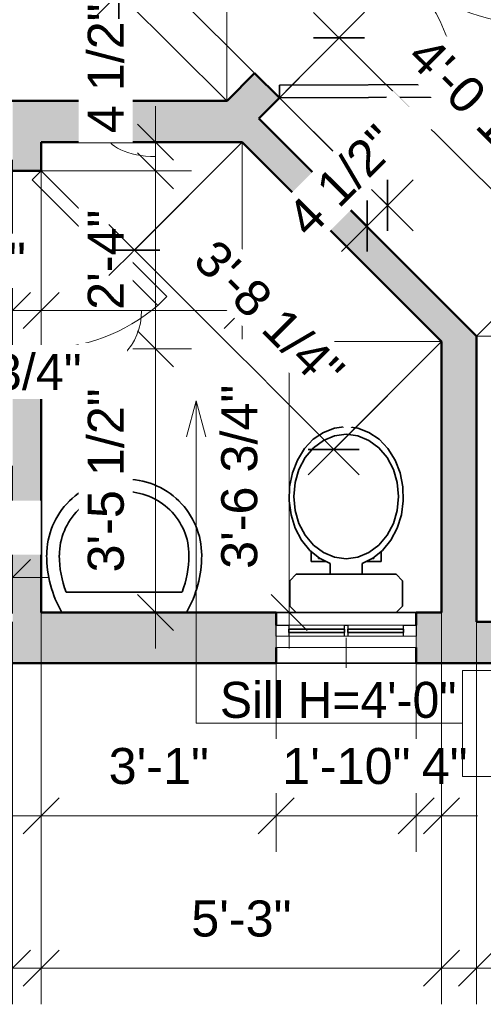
# Model space of a CAD drawing. Header units: inches. Extents: x -321 to 583, y -54 to 661.
# Tile 13 of 22: x 312 to 385, y -54 to 101. Entities that reach past the tile are written whole.
import ezdxf

# ---------------------------------------------------------------- set-up
doc = ezdxf.new("R2010")
doc.units = ezdxf.units.IN
doc.header["$MEASUREMENT"] = 0
for name, color, linetype, lineweight in [('A-ANNO-DIMS', 211, 'Continuous', 9), ('A-ANNO-DIMS-48', 211, 'Continuous', 9), ('A-DOOR', 31, 'Continuous', 18), ('A-GLAZ', 151, 'Continuous', 18), ('A-GLAZ-IDEN', 152, 'Continuous', 9), ('A-WALL', 113, 'Continuous', 18), ('A-WALL-PATT', 111, 'Continuous', 18), ('G-ANNO-TEXT', 231, 'Continuous', 9), ('P-SANR-FIXT', 6, 'Continuous', 18)]:
    doc.layers.add(name, color=color, linetype=linetype, lineweight=lineweight)
doc.styles.add('Arial_1', font='arial.ttf', dxfattribs={"height": 5.669291})
doc.styles.add('Lato', font='Lato-Regular.ttf', dxfattribs={"height": 5.669291})
doc.dimstyles.new('Linear_-_3mm_Arial', dxfattribs={"dimscale": 12, "dimtxt": 5.784148, "dimasz": 0.472441, "dimexe": 0.472441, "dimexo": 0, "dimgap": 0.275591, "dimtad": 1, "dimrnd": 0.25, "dimzin": 3, "dimdsep": 46, "dimlunit": 4, "dimtxsty": 'Arial_1', "dimblk1": 'OBLIQUE', "dimblk2": 'OBLIQUE', "dimsah": 1, "dimcen": 0.09, "dimdle": 0.472441, "dimazin": 2, "dimtfac": 1, "dimtdec": 4, "dimtix": 1, "dimtmove": 0, "dimatfit": 3, "dimfxl": 1, "dimtvp": 1, "dimtfill": 1, "dimfrac": 2, "dimtolj": 1, "dimtzin": 0, "dimarcsym": 2})
doc.dimstyles.new('Linear_-_3mm_Arial_1', dxfattribs={"dimscale": 12, "dimtxt": 5.784148, "dimasz": 0.472441, "dimexe": 0.472441, "dimexo": 0, "dimgap": 0.275591, "dimtad": 1, "dimrnd": 0.25, "dimzin": 3, "dimdsep": 46, "dimlunit": 4, "dimtxsty": 'Arial_1', "dimblk1": 'OBLIQUE', "dimblk2": 'OBLIQUE', "dimsah": 1, "dimcen": 0.09, "dimdle": 0.472441, "dimazin": 2, "dimtfac": 1, "dimtdec": 4, "dimtix": 1, "dimtmove": 2, "dimatfit": 3, "dimfxl": 1, "dimtvp": 1, "dimtfill": 1, "dimfrac": 2, "dimtolj": 1, "dimtzin": 0, "dimarcsym": 2})
doc.dimstyles.new('Linear_-_3mm_Arial_2', dxfattribs={"dimscale": 12, "dimtxt": 5.784148, "dimasz": 0.472441, "dimexe": 0.472441, "dimexo": 0, "dimgap": 0.275591, "dimtad": 1, "dimrnd": 0.25, "dimzin": 3, "dimdsep": 46, "dimlunit": 4, "dimtxsty": 'Arial_1', "dimblk1": 'OBLIQUE', "dimblk2": 'OBLIQUE', "dimsah": 1, "dimcen": 0.09, "dimdle": 0.472441, "dimazin": 2, "dimtfac": 1, "dimtdec": 4, "dimtix": 1, "dimtmove": 1, "dimatfit": 3, "dimfxl": 1, "dimtvp": 1, "dimtfill": 1, "dimfrac": 2, "dimtolj": 1, "dimtzin": 0, "dimarcsym": 2})

# ---------------------------------------------------------------- blocks, each defined once
blk = doc.blocks.new('Door_2 - 4_-8_ X 6_-8_-450710-2-2nd Floor Plan')
at = {"layer": 'A-DOOR', "lineweight": 35}
for p, q in [((-28, 2.75), (-8.2, 22.55)), ((-8.2, 22.55), (-6.79, 21.13)), ((8.2, 22.55), (6.79, 21.13)), ((28, 2.75), (8.2, 22.55)), ((-6.79, 21.13), (-26.59, 1.34)), ((6.79, 21.13), (26.59, 1.34)), ((-26.59, 1.34), (-28, 2.75)), ((26.59, 1.34), (28, 2.75))]:
    blk.add_line(p, q, dxfattribs=at)
at = {"layer": 'A-DOOR'}
for centre, start, end in [((-28, 2.75), 0, 45), ((28, 2.75), 135, 180)]:
    blk.add_arc(centre, 28, start, end, dxfattribs=at)
blk = doc.blocks.new('Door_1 - 2_-4_ X 6_-8_-437402-2-2nd Floor Plan')
at = {"layer": 'A-DOOR', "lineweight": 35}
for p, q in [((12.59, -0.84), (-7.21, -20.63)), ((14, -2.25), (12.59, -0.84)), ((14, -2.25), (-5.79, -22.04)), ((-5.79, -22.04), (-7.21, -20.63))]:
    blk.add_line(p, q, dxfattribs=at)
at = {"layer": 'A-DOOR'}
blk.add_arc((14.07, -2.25), 28.07, 180, 220.8158, dxfattribs=at)
blk = doc.blocks.new('Window_4 - 1_-10_ x 3_-0_-450561-2-2nd Floor Plan')
at = {"layer": 'A-GLAZ', "lineweight": 25}
for p, q in [((-11, 2), (-9.03, 2)), ((-11, 0.25), (-11, 2)), ((-9.03, 2), (-9.03, 0.25)), ((-0.25, 2), (0.25, 2)), ((-0.25, 0.25), (-0.25, 2)), ((0.25, 2), (0.25, 0.25)), ((9.03, 2), (11, 2)), ((9.03, 0.25), (9.03, 2)), ((11, 2), (11, 0.25))]:
    blk.add_line(p, q, dxfattribs=at)
at = {"layer": 'A-GLAZ'}
for p, q in [((-0.25, 2), (-9.03, 2)), ((9.03, 2), (0.25, 2)), ((-11, 0.25), (11, 0.25)), ((-11, 0.25), (-11, -1.5)), ((11, -1.5), (11, 0.25)), ((11, -1.5), (-11, -1.5))]:
    blk.add_line(p, q, dxfattribs=at)
at = {"layer": 'A-GLAZ', "lineweight": 35}
for p, q in [((-9.03, 1.38), (-0.25, 1.38)), ((-9.03, 0.87), (-9.03, 1.38)), ((-0.25, 0.87), (-9.03, 0.87)), ((-0.25, 1.38), (-0.25, 0.87)), ((0.25, 1.38), (9.03, 1.38)), ((0.25, 0.87), (0.25, 1.38)), ((9.03, 0.87), (0.25, 0.87)), ((9.03, 1.38), (9.03, 0.87))]:
    blk.add_line(p, q, dxfattribs=at)
blk = doc.blocks.new('Water Closet - 1 - Water Closet - 1-226926-2-2nd Floor Plan')
at = {"layer": 'P-SANR-FIXT', "lineweight": 35}
for p, q in [((1, 8.87), (0, 7.87)), ((5, 8.87), (1, 8.87)), ((6, 7.87), (5, 8.87)), ((6, -7.88), (6, 7.87)), ((9.58, 5.5), (8, 5.5)), ((8, 5.5), (8, 3.14)), ((8.5, 4.34), (8.5, 4.17)), ((8.62, 4.34), (8.5, 4.34)), ((8.64, 4.34), (8.62, 4.34)), ((6, 2.5), (7.68, 2.5)), ((7.68, -2.5), (6, -2.5)), ((8, -3.14), (8, -5.5)), ((8.5, -4.17), (8.5, -4.34)), ((8.5, -4.34), (8.62, -4.34)), ((8.62, -4.34), (8.64, -4.34)), ((8, -5.5), (9.58, -5.5)), ((0, -7.88), (1, -8.88)), ((1, -8.88), (5, -8.88)), ((5, -8.88), (6, -7.88))]:
    blk.add_line(p, q, dxfattribs=at)
at = {"layer": 'P-SANR-FIXT', "lineweight": 35, "flags": 128}
for points in [[(29.25, 0), (29.02, 1.83), (28.34, 3.58), (27.25, 5.18), (25.78, 6.56), (23.99, 7.68), (21.97, 8.47), (19.79, 8.91), (17.55, 8.98), (15.34, 8.68), (13.25, 8.02), (11.36, 7.02), (9.77, 5.73), (8.52, 4.2), (7.68, 2.5)], [(28.05, 0), (27.8, 1.84), (27.08, 3.58), (25.91, 5.14), (24.36, 6.45), (22.5, 7.43), (20.43, 8.04), (18.25, 8.25), (16.07, 8.04), (14, 7.43), (12.14, 6.45), (10.59, 5.14), (9.42, 3.58), (8.7, 1.84), (8.45, 0)], [(8.62, 4.34), (8.56, 4.26), (8.5, 4.17)], [(7.68, -2.5), (8.52, -4.2), (9.77, -5.73), (11.36, -7.02), (13.25, -8.02), (15.34, -8.68), (17.55, -8.98), (19.79, -8.91), (21.97, -8.47), (23.99, -7.68), (25.78, -6.56), (27.25, -5.18), (28.34, -3.58), (29.02, -1.83), (29.25, 0)], [(8.45, 0), (8.7, -1.84), (9.42, -3.58), (10.59, -5.14), (12.14, -6.45), (14, -7.43), (16.07, -8.04), (18.25, -8.25), (20.43, -8.04), (22.5, -7.43), (24.36, -6.45), (25.91, -5.14), (27.08, -3.58), (27.8, -1.84), (28.05, 0)], [(8.5, -4.17), (8.56, -4.26), (8.62, -4.34)]]:
    blk.add_lwpolyline(points, dxfattribs=at)
blk = doc.blocks.new('Plumbing Fixtures 1 - Plumbing Fixtures 1-450462-2-2nd Floor Plan')
at = {"layer": 'P-SANR-FIXT', "lineweight": 35}
blk.add_line((337.66, 11.18), (319.46, 11.18), dxfattribs=at)
for centre, radius, start, end in [((328.37, 16.99), 12, 89.065, 180), ((328.76, 16.99), 12, 360, 90.935), ((328.37, 16.99), 10, 88.8779, 180), ((328.76, 16.99), 10, 360, 91.1221), ((334.35, 16.99), 17.99, 180, 210), ((334.35, 16.99), 15.99, 180, 201.3237), ((322.77, 16.99), 15.99, 338.6763, 360), ((322.77, 16.99), 17.99, 330, 360)]:
    blk.add_arc(centre, radius, start, end, dxfattribs=at)
blk = doc.blocks.new('DIMBLOCK38-2-2nd Floor Plan')
at = {"layer": 'A-ANNO-DIMS-48'}
for p, q in [((251, 6.5), (251, -53.67)), ((251, -48), (251, 6.5)), ((311, 6.5), (311, -53.67)), ((311, -48), (311, 6.5)), ((245.33, -48), (316.67, -48))]:
    blk.add_line(p, q, dxfattribs=at)
at = {"layer": 'A-ANNO-DIMS-48', "lineweight": 35}
for p, q in [((251, -48), (253.83, -45.17)), ((311, -48), (313.83, -45.17)), ((251, -48), (248.17, -50.83)), ((311, -48), (308.17, -50.83))]:
    blk.add_line(p, q, dxfattribs=at)
at = {"layer": 'A-ANNO-DIMS-48', "color": 0, "insert": (273.12, -37.33), "char_height": 5.669, "width": 18.9008, "attachment_point": 1, "line_spacing_factor": 0.941778, "style": 'Arial_1', "bg_fill": 3, "box_fill_scale": 1.25, "bg_fill_color": 256, "bg_fill_true_color": 13158600, "bg_fill_transparency": 0}
blk.add_mtext('5\'-0"', dxfattribs=at)
blk = doc.blocks.new('_Oblique')
at = {"color": 0, "linetype": 'ByBlock', "lineweight": -2}
blk.add_line((-0.5, -0.5), (0.5, 0.5), dxfattribs=at)
blk = doc.blocks.new('DIMBLOCK39-2-2nd Floor Plan')
at = {"layer": 'A-ANNO-DIMS-48'}
for p, q in [((315.5, 8), (315.5, -29.67)), ((315.5, -24), (315.5, 8)), ((352.5, 0), (352.5, -29.67)), ((352.5, -24), (352.5, 0)), ((309.83, -24), (352.5, -24))]:
    blk.add_line(p, q, dxfattribs=at)
at = {"layer": 'A-ANNO-DIMS-48', "lineweight": 35}
for p, q in [((315.5, -24), (318.33, -21.17)), ((352.5, -24), (355.33, -21.17)), ((315.5, -24), (312.67, -26.83)), ((352.5, -24), (349.67, -26.83))]:
    blk.add_line(p, q, dxfattribs=at)
at = {"layer": 'A-ANNO-DIMS-48', "color": 0, "insert": (326.12, -13.33), "char_height": 5.669, "width": 18.9008, "attachment_point": 1, "line_spacing_factor": 0.941778, "style": 'Arial_1', "bg_fill": 3, "box_fill_scale": 1.25, "bg_fill_color": 256, "bg_fill_true_color": 13158600, "bg_fill_transparency": 0}
blk.add_mtext('3\'-1"', dxfattribs=at)
blk = doc.blocks.new('DIMBLOCK40-2-2nd Floor Plan')
at = {"layer": 'A-ANNO-DIMS-48'}
for p, q in [((352.5, 0), (352.5, -29.67)), ((352.5, -24), (352.5, 0)), ((374.5, 0), (374.5, -29.67)), ((374.5, -24), (374.5, 0)), ((352.5, -24), (374.5, -24))]:
    blk.add_line(p, q, dxfattribs=at)
at = {"layer": 'A-ANNO-DIMS-48', "lineweight": 35}
for p, q in [((352.5, -24), (355.33, -21.17)), ((374.5, -24), (377.33, -21.17)), ((352.5, -24), (349.67, -26.83)), ((374.5, -24), (371.67, -26.83))]:
    blk.add_line(p, q, dxfattribs=at)
at = {"layer": 'A-ANNO-DIMS-48', "color": 0, "insert": (353.44, -13.33), "char_height": 5.669, "width": 24.1332, "attachment_point": 1, "line_spacing_factor": 0.941778, "style": 'Arial_1', "bg_fill": 3, "box_fill_scale": 1.25, "bg_fill_color": 256, "bg_fill_true_color": 13158600, "bg_fill_transparency": 0}
blk.add_mtext('1\'-10"', dxfattribs=at)
blk = doc.blocks.new('DIMBLOCK41-2-2nd Floor Plan')
at = {"layer": 'A-ANNO-DIMS-48'}
for p, q in [((378.5, 8), (378.5, -29.67)), ((378.5, -24), (378.5, 8)), ((374.5, 0), (374.5, -29.67)), ((374.5, -24), (374.5, 0)), ((374.5, -24), (384.17, -24))]:
    blk.add_line(p, q, dxfattribs=at)
at = {"layer": 'A-ANNO-DIMS-48', "lineweight": 35}
for p, q in [((374.5, -24), (377.33, -21.17)), ((378.5, -24), (381.33, -21.17)), ((374.5, -24), (371.67, -26.83)), ((378.5, -24), (375.67, -26.83))]:
    blk.add_line(p, q, dxfattribs=at)
at = {"layer": 'A-ANNO-DIMS-48', "color": 0, "insert": (375.38, -13.33), "char_height": 5.669, "width": 8.6495, "attachment_point": 1, "line_spacing_factor": 0.941778, "style": 'Arial_1', "bg_fill": 3, "box_fill_scale": 1.25, "bg_fill_color": 256, "bg_fill_true_color": 13158600, "bg_fill_transparency": 0}
blk.add_mtext('4"', dxfattribs=at)
blk = doc.blocks.new('DIMBLOCK42-2-2nd Floor Plan')
at = {"layer": 'A-ANNO-DIMS-48'}
for p, q in [((315.5, 8), (315.5, -53.67)), ((315.5, -48), (315.5, 8)), ((378.5, 8), (378.5, -53.67)), ((378.5, -48), (378.5, 8)), ((309.83, -48), (384.17, -48))]:
    blk.add_line(p, q, dxfattribs=at)
at = {"layer": 'A-ANNO-DIMS-48', "lineweight": 35}
for p, q in [((315.5, -48), (318.33, -45.17)), ((378.5, -48), (381.33, -45.17)), ((315.5, -48), (312.67, -50.83)), ((378.5, -48), (375.67, -50.83))]:
    blk.add_line(p, q, dxfattribs=at)
at = {"layer": 'A-ANNO-DIMS-48', "color": 0, "insert": (339.12, -37.33), "char_height": 5.669, "width": 18.9008, "attachment_point": 1, "line_spacing_factor": 0.941778, "style": 'Arial_1', "bg_fill": 3, "box_fill_scale": 1.25, "bg_fill_color": 256, "bg_fill_true_color": 13158600, "bg_fill_transparency": 0}
blk.add_mtext('5\'-3"', dxfattribs=at)
blk = doc.blocks.new('DIMBLOCK43-2-2nd Floor Plan')
at = {"layer": 'A-ANNO-DIMS-48'}
for p, q in [((384, 6.5), (384, -53.67)), ((384, -48), (384, 6.5)), ((523, 6.5), (523, -53.67)), ((523, -48), (523, 6.5)), ((378.33, -48), (528.67, -48))]:
    blk.add_line(p, q, dxfattribs=at)
at = {"layer": 'A-ANNO-DIMS-48', "lineweight": 35}
for p, q in [((384, -48), (386.83, -45.17)), ((523, -48), (525.83, -45.17)), ((384, -48), (381.17, -50.83)), ((523, -48), (520.17, -50.83))]:
    blk.add_line(p, q, dxfattribs=at)
at = {"layer": 'A-ANNO-DIMS-48', "color": 0, "insert": (443.44, -37.33), "char_height": 5.669, "width": 24.1332, "attachment_point": 1, "line_spacing_factor": 0.941778, "style": 'Arial_1', "bg_fill": 3, "box_fill_scale": 1.25, "bg_fill_color": 256, "bg_fill_true_color": 13158600, "bg_fill_transparency": 0}
blk.add_mtext('11\'-7"', dxfattribs=at)
blk = doc.blocks.new('DIMBLOCK171-2-2nd Floor Plan')
at = {"layer": 'A-ANNO-DIMS-48'}
for p, q in [((295, 31.5), (295, 7.83)), ((295, 13.5), (295, 31.5)), ((311, 31.09), (311, 7.83)), ((311, 13.5), (311, 31.09)), ((295, 13.5), (316.67, 13.5))]:
    blk.add_line(p, q, dxfattribs=at)
at = {"layer": 'A-ANNO-DIMS-48', "lineweight": 35}
for p, q in [((295, 13.5), (297.83, 16.33)), ((311, 13.5), (313.83, 16.33)), ((295, 13.5), (292.17, 10.67)), ((311, 13.5), (308.17, 10.67))]:
    blk.add_line(p, q, dxfattribs=at)
at = {"layer": 'A-ANNO-DIMS-48', "color": 0, "insert": (295.12, 24.17), "char_height": 5.669, "width": 18.9008, "attachment_point": 1, "line_spacing_factor": 0.941778, "style": 'Arial_1', "bg_fill": 3, "box_fill_scale": 1.25, "bg_fill_color": 256, "bg_fill_true_color": 13158600, "bg_fill_transparency": 0}
blk.add_mtext('1\'-4"', dxfattribs=at)
blk = doc.blocks.new('DIMBLOCK172-2-2nd Floor Plan')
at = {"layer": 'A-ANNO-DIMS-48'}
for p, q in [((333.5, 87.67), (333.5, 77.5)), ((315.72, 82), (339.17, 82)), ((333.5, 82), (315.72, 82)), ((314.64, 77.5), (339.17, 77.5)), ((333.5, 77.5), (314.64, 77.5))]:
    blk.add_line(p, q, dxfattribs=at)
at = {"layer": 'A-ANNO-DIMS-48', "lineweight": 35}
for p, q in [((333.5, 82), (330.67, 84.83)), ((333.5, 82), (336.33, 79.17)), ((333.5, 77.5), (330.67, 80.33)), ((333.5, 77.5), (336.33, 74.67))]:
    blk.add_line(p, q, dxfattribs=at)
at = {"layer": 'A-ANNO-DIMS-48'}
blk.add_ellipse((333.5, 83.42), major_axis=(-7.76, 0), ratio=0.473704, start_param=0, end_param=1.570796, dxfattribs=at)
at = {"layer": 'A-ANNO-DIMS-48', "color": 0, "insert": (322.83, 83.42), "char_height": 5.669, "width": 24.4536, "attachment_point": 1, "rotation": 90, "line_spacing_factor": 0.941778, "style": 'Arial_1', "bg_fill": 3, "box_fill_scale": 1.25, "bg_fill_color": 256, "bg_fill_true_color": 13158600, "bg_fill_transparency": 0}
blk.add_mtext('4 1/2"', dxfattribs=at)
blk = doc.blocks.new('DIMBLOCK173-2-2nd Floor Plan')
at = {"layer": 'A-ANNO-DIMS-48', "lineweight": 35}
for p, q in [((333.5, 77.5), (330.67, 80.33)), ((333.5, 77.5), (336.33, 74.67)), ((333.5, 49.5), (330.67, 52.33)), ((333.5, 49.5), (336.33, 46.67))]:
    blk.add_line(p, q, dxfattribs=at)
at = {"layer": 'A-ANNO-DIMS-48'}
for p, q in [((314.64, 77.5), (339.17, 77.5)), ((333.5, 77.5), (314.64, 77.5)), ((333.5, 77.5), (333.5, 49.5)), ((314.64, 49.5), (339.17, 49.5)), ((333.5, 49.5), (314.64, 49.5))]:
    blk.add_line(p, q, dxfattribs=at)
at = {"layer": 'A-ANNO-DIMS-48', "color": 0, "insert": (322.83, 55.62), "char_height": 5.669, "width": 18.9008, "attachment_point": 1, "rotation": 90, "line_spacing_factor": 0.941778, "style": 'Arial_1', "bg_fill": 3, "box_fill_scale": 1.25, "bg_fill_color": 256, "bg_fill_true_color": 13158600, "bg_fill_transparency": 0}
blk.add_mtext('2\'-4"', dxfattribs=at)
blk = doc.blocks.new('DIMBLOCK174-2-2nd Floor Plan')
at = {"layer": 'A-ANNO-DIMS-48', "lineweight": 35}
for p, q in [((333.5, 49.5), (330.67, 52.33)), ((333.5, 49.5), (336.33, 46.67)), ((333.5, 8), (330.67, 10.83)), ((333.5, 8), (336.33, 5.17))]:
    blk.add_line(p, q, dxfattribs=at)
at = {"layer": 'A-ANNO-DIMS-48'}
for p, q in [((314.64, 49.5), (339.17, 49.5)), ((333.5, 49.5), (314.64, 49.5)), ((333.5, 49.5), (333.5, 2.33)), ((315.72, 8), (339.17, 8)), ((333.5, 8), (315.72, 8))]:
    blk.add_line(p, q, dxfattribs=at)
at = {"layer": 'A-ANNO-DIMS-48', "color": 0, "insert": (322.83, 14.29), "char_height": 5.669, "width": 34.7049, "attachment_point": 1, "rotation": 90, "line_spacing_factor": 0.941778, "style": 'Arial_1', "bg_fill": 3, "box_fill_scale": 1.25, "bg_fill_color": 256, "bg_fill_true_color": 13158600, "bg_fill_transparency": 0}
blk.add_mtext('3\'-5 1/2"', dxfattribs=at)
blk = doc.blocks.new('DIMBLOCK181-2-2nd Floor Plan')
at = {"layer": 'A-ANNO-DIMS-48'}
for p, q in [((308, 88.5), (308, 118.17)), ((344.74, 88.5), (344.74, 118.17)), ((308, 112.5), (350.41, 112.5)), ((308, 112.5), (308, 88.5)), ((344.74, 112.5), (344.74, 88.5))]:
    blk.add_line(p, q, dxfattribs=at)
at = {"layer": 'A-ANNO-DIMS-48', "lineweight": 35}
for p, q in [((308, 112.5), (310.83, 115.33)), ((344.74, 112.5), (347.58, 115.33)), ((308, 112.5), (305.17, 109.67)), ((344.74, 112.5), (341.91, 109.67))]:
    blk.add_line(p, q, dxfattribs=at)
at = {"layer": 'A-ANNO-DIMS-48', "color": 0, "insert": (311.91, 123.17), "char_height": 5.669, "width": 34.7049, "attachment_point": 1, "line_spacing_factor": 0.941778, "style": 'Arial_1', "bg_fill": 3, "box_fill_scale": 1.25, "bg_fill_color": 256, "bg_fill_true_color": 13158600, "bg_fill_transparency": 0}
blk.add_mtext('3\'-0 3/4"', dxfattribs=at)
blk = doc.blocks.new('DIMBLOCK182-2-2nd Floor Plan')
at = {"layer": 'A-ANNO-DIMS-48'}
for p, q in [((244.5, 87.26), (244.5, 142.17)), ((344.74, 88.5), (344.74, 142.17)), ((238.83, 136.5), (350.41, 136.5)), ((244.5, 136.5), (244.5, 87.26)), ((344.74, 136.5), (344.74, 88.5))]:
    blk.add_line(p, q, dxfattribs=at)
at = {"layer": 'A-ANNO-DIMS-48', "lineweight": 35}
for p, q in [((244.5, 136.5), (247.33, 139.33)), ((344.74, 136.5), (347.58, 139.33)), ((244.5, 136.5), (241.67, 133.67)), ((344.74, 136.5), (341.91, 133.67))]:
    blk.add_line(p, q, dxfattribs=at)
at = {"layer": 'A-ANNO-DIMS-48', "color": 0, "insert": (280.16, 147.17), "char_height": 5.669, "width": 34.7049, "attachment_point": 1, "line_spacing_factor": 0.941778, "style": 'Arial_1', "bg_fill": 3, "box_fill_scale": 1.25, "bg_fill_color": 256, "bg_fill_true_color": 13158600, "bg_fill_transparency": 0}
blk.add_mtext('8\'-4 1/4"', dxfattribs=at)
blk = doc.blocks.new('DIMBLOCK184-2-2nd Floor Plan')
at = {"layer": 'A-ANNO-DIMS-48'}
for p, q in [((308, 79.5), (308, 49.83)), ((308, 55.5), (308, 79.5)), ((311, 79.25), (311, 49.83)), ((311, 55.5), (311, 79.25)), ((302.33, 55.5), (316.67, 55.5))]:
    blk.add_line(p, q, dxfattribs=at)
at = {"layer": 'A-ANNO-DIMS-48', "lineweight": 35}
for p, q in [((308, 55.5), (310.83, 58.33)), ((311, 55.5), (313.83, 58.33)), ((308, 55.5), (305.17, 52.67)), ((311, 55.5), (308.17, 52.67))]:
    blk.add_line(p, q, dxfattribs=at)
at = {"layer": 'A-ANNO-DIMS-48', "color": 0, "insert": (305.9, 66.17), "char_height": 5.669, "width": 8.6495, "attachment_point": 1, "line_spacing_factor": 0.941778, "style": 'Arial_1', "bg_fill": 3, "box_fill_scale": 1.25, "bg_fill_color": 256, "bg_fill_true_color": 13158600, "bg_fill_transparency": 0}
blk.add_mtext('3"', dxfattribs=at)
blk = doc.blocks.new('DIMBLOCK186-2-2nd Floor Plan')
at = {"layer": 'A-ANNO-DIMS-48'}
for p, q in [((315.5, 81.25), (315.5, 49.83)), ((315.5, 55.5), (315.5, 81.25)), ((347.14, 82), (347.14, 49.83)), ((347.14, 55.5), (347.14, 82)), ((309.83, 55.5), (352.81, 55.5))]:
    blk.add_line(p, q, dxfattribs=at)
at = {"layer": 'A-ANNO-DIMS-48', "lineweight": 35}
for p, q in [((315.5, 55.5), (318.33, 58.33)), ((347.14, 55.5), (349.97, 58.33)), ((315.5, 55.5), (312.67, 52.67)), ((347.14, 55.5), (344.3, 52.67))]:
    blk.add_line(p, q, dxfattribs=at)
at = {"layer": 'A-ANNO-DIMS-48'}
blk.add_ellipse((321.82, 55.5), major_axis=(0, 9.73), ratio=0.975527, start_param=3.141593, end_param=4.712389, dxfattribs=at)
at = {"layer": 'A-ANNO-DIMS-48', "color": 0, "insert": (292.9, 48.68), "char_height": 5.669, "width": 34.7049, "attachment_point": 1, "line_spacing_factor": 0.941778, "style": 'Arial_1', "bg_fill": 3, "box_fill_scale": 1.25, "bg_fill_color": 256, "bg_fill_true_color": 13158600, "bg_fill_transparency": 0}
blk.add_mtext('2\'-7 3/4"', dxfattribs=at)
blk = doc.blocks.new('DIMBLOCK187-2-2nd Floor Plan')
at = {"layer": 'A-ANNO-DIMS-48'}
for p, q in [((354.5, 56.31), (354.5, 2.33)), ((378.5, 50.64), (348.83, 50.64)), ((354.5, 50.64), (378.5, 50.64)), ((378.25, 8), (348.83, 8)), ((354.5, 8), (378.25, 8))]:
    blk.add_line(p, q, dxfattribs=at)
at = {"layer": 'A-ANNO-DIMS-48', "lineweight": 35}
for p, q in [((354.5, 50.64), (351.67, 53.47)), ((354.5, 50.64), (357.33, 47.8)), ((354.5, 8), (351.67, 10.83)), ((354.5, 8), (357.33, 5.17))]:
    blk.add_line(p, q, dxfattribs=at)
at = {"layer": 'A-ANNO-DIMS-48', "color": 0, "insert": (343.83, 14.86), "char_height": 5.669, "width": 34.7049, "attachment_point": 1, "rotation": 90, "line_spacing_factor": 0.941778, "style": 'Arial_1', "bg_fill": 3, "box_fill_scale": 1.25, "bg_fill_color": 256, "bg_fill_true_color": 13158600, "bg_fill_transparency": 0}
blk.add_mtext('3\'-6 3/4"', dxfattribs=at)
blk = doc.blocks.new('DIMBLOCK188-2-2nd Floor Plan')
at = {"layer": 'A-ANNO-DIMS-48'}
for p, q in [((347.14, 82), (326.16, 61.02)), ((330.17, 65.03), (347.14, 82)), ((326.16, 69.04), (365.54, 29.66)), ((378.5, 50.64), (357.52, 29.66)), ((361.53, 33.67), (378.5, 50.64))]:
    blk.add_line(p, q, dxfattribs=at)
at = {"layer": 'A-ANNO-DIMS-48', "lineweight": 35}
for p, q in [((330.17, 65.03), (326.16, 65.03)), ((330.17, 65.03), (334.17, 65.03)), ((361.53, 33.67), (357.52, 33.67)), ((361.53, 33.67), (365.54, 33.67))]:
    blk.add_line(p, q, dxfattribs=at)
at = {"layer": 'A-ANNO-DIMS-48', "color": 0, "insert": (343.17, 67.12), "char_height": 5.669, "width": 34.7049, "attachment_point": 1, "rotation": 315, "line_spacing_factor": 0.941778, "style": 'Arial_1', "bg_fill": 3, "box_fill_scale": 1.25, "bg_fill_color": 256, "bg_fill_true_color": 13158600, "bg_fill_transparency": 0}
blk.add_mtext('3\'-8 1/4"', dxfattribs=at)
blk = doc.blocks.new('DIMBLOCK189-2-2nd Floor Plan')
at = {"layer": 'A-ANNO-DIMS-48'}
for p, q in [((408, 57.17), (408, 0.83)), ((384, 51.5), (413.67, 51.5)), ((408, 51.5), (384, 51.5)), ((384.47, 6.5), (413.67, 6.5)), ((408, 6.5), (384.47, 6.5))]:
    blk.add_line(p, q, dxfattribs=at)
at = {"layer": 'A-ANNO-DIMS-48', "lineweight": 35}
for p, q in [((408, 51.5), (405.17, 54.33)), ((408, 51.5), (410.83, 48.67)), ((408, 6.5), (405.17, 9.33)), ((408, 6.5), (410.83, 3.67))]:
    blk.add_line(p, q, dxfattribs=at)
at = {"layer": 'A-ANNO-DIMS-48', "color": 0, "insert": (397.33, 21.12), "char_height": 5.669, "width": 18.9008, "attachment_point": 1, "rotation": 90, "line_spacing_factor": 0.941778, "style": 'Arial_1', "bg_fill": 3, "box_fill_scale": 1.25, "bg_fill_color": 256, "bg_fill_true_color": 13158600, "bg_fill_transparency": 0}
blk.add_mtext('3\'-9"', dxfattribs=at)
blk = doc.blocks.new('DIMBLOCK190-2-2nd Floor Plan')
at = {"layer": 'A-ANNO-DIMS-48'}
for p, q in [((349.84, 85.82), (366.37, 102.45)), ((400.74, 60.29), (358.36, 102.43)), ((362.38, 98.43), (349.84, 85.82)), ((384, 51.5), (400.71, 68.31)), ((396.72, 64.29), (384, 51.5))]:
    blk.add_line(p, q, dxfattribs=at)
at = {"layer": 'A-ANNO-DIMS-48', "lineweight": 35}
for p, q in [((362.38, 98.43), (358.37, 98.42)), ((362.38, 98.43), (366.39, 98.45)), ((396.72, 64.29), (392.71, 64.28)), ((396.72, 64.29), (400.73, 64.3))]:
    blk.add_line(p, q, dxfattribs=at)
at = {"layer": 'A-ANNO-DIMS-48', "color": 0, "insert": (376.81, 99.12), "char_height": 5.669, "width": 34.7049, "attachment_point": 1, "rotation": 315.1639, "line_spacing_factor": 0.941778, "style": 'Arial_1', "bg_fill": 3, "box_fill_scale": 1.25, "bg_fill_color": 256, "bg_fill_true_color": 13158600, "bg_fill_transparency": 0}
blk.add_mtext('4\'-0 1/2"', dxfattribs=at)
blk = doc.blocks.new('DIMBLOCK192-2-2nd Floor Plan')
at = {"layer": 'A-ANNO-DIMS-48'}
for p, q in [((388.57, 132.58), (367.54, 153.5)), ((371.56, 149.5), (332.07, 109.79)), ((371.56, 149.5), (388.57, 132.58)), ((349.09, 92.87), (328.05, 113.79)), ((332.07, 109.79), (349.09, 92.87))]:
    blk.add_line(p, q, dxfattribs=at)
at = {"layer": 'A-ANNO-DIMS-48', "lineweight": 35}
for p, q in [((371.56, 149.5), (371.54, 153.51)), ((371.56, 149.5), (371.57, 145.5)), ((332.07, 109.79), (332.06, 113.8)), ((332.07, 109.79), (332.08, 105.78))]:
    blk.add_line(p, q, dxfattribs=at)
at = {"layer": 'A-ANNO-DIMS-48', "color": 0, "insert": (338.7, 131.59), "char_height": 5.669, "width": 18.9008, "attachment_point": 1, "rotation": 45.1639, "line_spacing_factor": 0.941778, "style": 'Arial_1', "bg_fill": 3, "box_fill_scale": 1.25, "bg_fill_color": 256, "bg_fill_true_color": 13158600, "bg_fill_transparency": 0}
blk.add_mtext('4\'-8"', dxfattribs=at)
blk = doc.blocks.new('DIMBLOCK193-2-2nd Floor Plan')
at = {"layer": 'A-ANNO-DIMS-48'}
for p, q in [((349.09, 92.87), (328.05, 113.79)), ((344.74, 88.5), (323.7, 109.42)), ((332.07, 109.79), (323.73, 101.4)), ((332.07, 109.79), (349.09, 92.87)), ((327.72, 105.42), (344.74, 88.5))]:
    blk.add_line(p, q, dxfattribs=at)
at = {"layer": 'A-ANNO-DIMS-48', "lineweight": 35}
for p, q in [((332.07, 109.79), (332.06, 113.8)), ((327.72, 105.42), (327.71, 109.43)), ((332.07, 109.79), (332.08, 105.78)), ((327.72, 105.42), (327.74, 101.41))]:
    blk.add_line(p, q, dxfattribs=at)
at = {"layer": 'A-ANNO-DIMS-48'}
blk.add_ellipse((333.98, 111.72), major_axis=(-5.98, 5.95), ratio=0.686952, start_param=1.570796, end_param=3.141593, dxfattribs=at)
at = {"layer": 'A-ANNO-DIMS-48', "color": 0, "insert": (337.9, 107.82), "char_height": 5.669, "width": 24.4536, "attachment_point": 1, "rotation": 45.1639, "line_spacing_factor": 0.941778, "style": 'Arial_1', "bg_fill": 3, "box_fill_scale": 1.25, "bg_fill_color": 256, "bg_fill_true_color": 13158600, "bg_fill_transparency": 0}
blk.add_mtext('6 1/4"', dxfattribs=at)
blk = doc.blocks.new('DIMBLOCK194-2-2nd Floor Plan')
at = {"layer": 'A-ANNO-DIMS-48'}
for p, q in [((353.03, 88.95), (374.03, 68.07)), ((370.01, 72.07), (353.03, 88.95)), ((349.76, 85.74), (370.8, 64.82)), ((366.78, 68.82), (349.76, 85.74)), ((374.01, 76.09), (362.78, 64.8))]:
    blk.add_line(p, q, dxfattribs=at)
at = {"layer": 'A-ANNO-DIMS-48', "lineweight": 35}
for p, q in [((370.01, 72.07), (370, 76.08)), ((366.78, 68.82), (366.77, 72.83)), ((370.01, 72.07), (370.02, 68.06)), ((366.78, 68.82), (366.79, 64.81))]:
    blk.add_line(p, q, dxfattribs=at)
at = {"layer": 'A-ANNO-DIMS-48', "color": 0, "insert": (353.64, 70.74), "char_height": 5.669, "width": 24.4536, "attachment_point": 1, "rotation": 45.1639, "line_spacing_factor": 0.941778, "style": 'Arial_1', "bg_fill": 3, "box_fill_scale": 1.25, "bg_fill_color": 256, "bg_fill_true_color": 13158600, "bg_fill_transparency": 0}
blk.add_mtext('4 1/2"', dxfattribs=at)

msp = doc.modelspace()

# ---------------------------------------------------------------- hatches: boundary and pattern name
at = {"layer": 'A-WALL-PATT'}
h = msp.add_hatch(color=256, dxfattribs=at)
h.paths.add_polyline_path([(347.136, 85.318), (348.659, 86.841), (349.758, 85.742), (352.99, 88.993), (349.09, 92.871), (344.744, 88.5), (347.136, 88.5)])
h.paths.add_polyline_path([(392.475, 128.704), (396, 132.25), (388.909, 132.25)])
h = msp.add_hatch(color=256, dxfattribs=at)
h.paths.add_polyline_path([(311, 6.5), (313.25, 6.5), (313.25, 8), (315.5, 8), (315.5, 49.5), (311, 49.5), (311, 8.878)])
h.paths.add_polyline_path([(315.5, 77.5), (315.5, 88.5), (311, 88.5), (311, 77.5)])
for points in [[(347.136, 82), (347.136, 88.5), (315.5, 88.5), (315.5, 82), (317.142, 82)], [(378.5, 50.636), (378.5, 57), (348.659, 86.841), (347.136, 85.318), (347.136, 82), (371.068, 58.068)], [(381.25, 6.5), (384, 6.5), (384, 51.5), (378.5, 57), (378.5, 8), (381.25, 8)], [(523, 0), (523, 6.5), (381.25, 6.5), (381.25, 0)]]:
    msp.add_hatch(color=256, dxfattribs=at).paths.add_polyline_path(points)
h = msp.add_hatch(color=256, dxfattribs=at)
h.paths.add_polyline_path([(381.25, 0), (381.25, 8), (374.5, 8), (374.5, 0), (379.404, 0)])
h.paths.add_polyline_path([(352.5, 0), (352.5, 8), (313.25, 8), (313.25, 0)])
h = msp.add_hatch(color=256, dxfattribs=at)
h.paths.add_polyline_path([(313.25, 0), (313.25, 6.5), (236, 6.5), (236, 0), (254.88, 0)])
h.paths.add_polyline_path([(170, 0), (170, 6.5), (0, 6.5), (0, 0), (130.357, 0)])

# ---------------------------------------------------------------- linework, layer by layer
at = {"layer": 'A-GLAZ-IDEN', "lineweight": 18}
msp.add_line((363.5, 4), (363.5, -0.715), dxfattribs=at)
at = {"layer": 'A-WALL', "lineweight": 50}
for p, q in [((349.09, 92.871), (344.744, 88.5)), ((352.99, 88.993), (349.09, 92.871)), ((344.744, 88.5), (308, 88.5)), ((349.758, 85.742), (352.99, 88.993)), ((384, 51.5), (349.758, 85.742)), ((315.5, 77.5), (315.5, 82)), ((315.5, 82), (347.136, 82)), ((347.136, 82), (378.5, 50.636)), ((311, 77.5), (315.5, 77.5)), ((384, 6.5), (384, 51.5)), ((378.5, 50.636), (378.5, 8)), ((315.5, 49.5), (311, 49.5)), ((315.5, 8), (315.5, 49.5)), ((352.5, 8), (315.5, 8)), ((352.5, 6), (352.5, 8)), ((378.5, 8), (374.5, 8)), ((374.5, 8), (374.5, 6)), ((523, 6.5), (384, 6.5)), ((352.5, 0), (352.5, 2.5)), ((374.5, 2.5), (374.5, 0)), ((236, 0), (352.5, 0)), ((374.5, 0), (529.5, 0))]:
    msp.add_line(p, q, dxfattribs=at)
at = {"layer": 'A-WALL', "lineweight": 35}
for p, q in [((352.5, 8), (374.5, 8)), ((374.5, 0), (352.5, 0))]:
    msp.add_line(p, q, dxfattribs=at)

# ---------------------------------------------------------------- block references
at = {"layer": 'A-DOOR', "lineweight": 35}
for name, p, rotation in [('Door_2 - 4_-8_ X 6_-8_-450710-2-2nd Floor Plan', (370.782, 110.788), 225.1638813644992), ('Door_1 - 2_-4_ X 6_-8_-437402-2-2nd Floor Plan', (313.25, 63.5), 89.99999999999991)]:
    msp.add_blockref(name, p, dxfattribs=dict(at, rotation=rotation))
at = {"layer": 'A-GLAZ', "lineweight": 35}
msp.add_blockref('Window_4 - 1_-10_ x 3_-0_-450561-2-2nd Floor Plan', (363.5, 4), dxfattribs=at)
at = {"layer": 'P-SANR-FIXT', "lineweight": 35, "rotation": 90.0000000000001}
msp.add_blockref('Water Closet - 1 - Water Closet - 1-226926-2-2nd Floor Plan', (363.5, 8), dxfattribs=at)
at = {"layer": 'P-SANR-FIXT', "lineweight": 35}
msp.add_blockref('Plumbing Fixtures 1 - Plumbing Fixtures 1-450462-2-2nd Floor Plan', (0, 0), dxfattribs=at)

# ---------------------------------------------------------------- texts
at = {"layer": 'A-GLAZ-IDEN', "insert": (343.629, -2.921), "char_height": 5.66929, "width": 48.0255, "attachment_point": 1, "style": 'Lato'}
msp.add_mtext('Sill H=4\'-0"', dxfattribs=at)

# ---------------------------------------------------------------- next in the draw order: dimensions: what is measured, and where the dimension line sits
at = {"layer": 'A-ANNO-DIMS'}
dim = msp.add_linear_dim(base=(333.5, 77.5), p1=(315.717, 82), p2=(314.643, 77.5), angle=90, dimstyle='Linear_-_3mm_Arial_2', override={"dimpost": '<>', "dimfxl": 4.626449}, dxfattribs=at)
dim.commit()
dim.dimension.update_dxf_attribs({"geometry": 'DIMBLOCK172-2-2nd Floor Plan', "text_midpoint": (326.612, 95.651), "dimtype": 160, "text_rotation": 90})
dim = msp.add_linear_dim(base=(311, -48), p1=(251, 6.5), p2=(311, 6.5), dimstyle='Linear_-_3mm_Arial', override={"dimpost": '<>', "dimfxl": 60}, dxfattribs=at)
dim.commit()
dim.dimension.update_dxf_attribs({"geometry": 'DIMBLOCK38-2-2nd Floor Plan', "text_midpoint": (281, -41.798)})

# ---------------------------------------------------------------- next in the draw order: dimensions: what is measured, and where the dimension line sits
for base, p1, p2, override, picture, middle in [((344.744, 112.5), (308, 88.5), (344.744, 88.5), {"dimpost": '<>', "dimfxl": 36.743538}, 'DIMBLOCK181-2-2nd Floor Plan', (326.372, 118.74)), ((352.5, -24), (315.5, 8), (352.5, 0), {"dimpost": '<>', "dimfxl": 37.854986}, 'DIMBLOCK39-2-2nd Floor Plan', (334, -17.796))]:
    dim = msp.add_linear_dim(base=base, p1=p1, p2=p2, dimstyle='Linear_-_3mm_Arial', override=override, dxfattribs=at)
    dim.commit()
    dim.dimension.update_dxf_attribs({"geometry": picture, "text_midpoint": middle})
dim = msp.add_linear_dim(base=(333.5, 49.5), p1=(314.643, 77.5), p2=(314.643, 49.5), angle=90, dimstyle='Linear_-_3mm_Arial', override={"dimpost": '<>', "dimfxl": 28}, dxfattribs=at)
dim.commit()
dim.dimension.update_dxf_attribs({"geometry": 'DIMBLOCK173-2-2nd Floor Plan', "text_midpoint": (327.347, 63.5)})

# ---------------------------------------------------------------- next in the draw order: dimensions: what is measured, and where the dimension line sits
for base, p1, p2, override, picture, middle in [((344.744, 136.5), (244.5, 87.259), (344.744, 88.5), {"dimpost": '<>', "dimfxl": 100.251222}, 'DIMBLOCK182-2-2nd Floor Plan', (294.622, 142.738)), ((374.5, -24), (352.5, 0), (374.5, 0), {"dimpost": '<>', "dimfxl": 22}, 'DIMBLOCK40-2-2nd Floor Plan', (363.5, -17.798))]:
    dim = msp.add_linear_dim(base=base, p1=p1, p2=p2, dimstyle='Linear_-_3mm_Arial', override=override, dxfattribs=at)
    dim.commit()
    dim.dimension.update_dxf_attribs({"geometry": picture, "text_midpoint": middle})

# ---------------------------------------------------------------- next in the draw order: dimensions: what is measured, and where the dimension line sits
dim = msp.add_linear_dim(base=(378.5, -24), p1=(374.5, 0), p2=(378.5, 8), dimstyle='Linear_-_3mm_Arial_1', override={"dimpost": '<>', "dimfxl": 8.944272}, dxfattribs=at)
dim.commit()
dim.dimension.update_dxf_attribs({"geometry": 'DIMBLOCK41-2-2nd Floor Plan', "text_midpoint": (379.701, -17.112), "dimtype": 160})

# ---------------------------------------------------------------- next in the draw order: dimensions: what is measured, and where the dimension line sits
dim = msp.add_linear_dim(base=(378.5, -48), p1=(315.5, 8), p2=(378.5, 8), dimstyle='Linear_-_3mm_Arial', override={"dimpost": '<>', "dimfxl": 63}, dxfattribs=at)
dim.commit()
dim.dimension.update_dxf_attribs({"geometry": 'DIMBLOCK42-2-2nd Floor Plan', "text_midpoint": (347, -41.796)})

# ---------------------------------------------------------------- next in the draw order: dimensions: what is measured, and where the dimension line sits
for base, p1, p2, override, picture, middle in [((311, 13.5), (295, 31.5), (311, 31.088), {"dimpost": '<>', "dimfxl": 16.005305}, 'DIMBLOCK171-2-2nd Floor Plan', (303, 19.653)), ((523, -48), (384, 6.5), (523, 6.5), {"dimpost": '<>', "dimfxl": 139}, 'DIMBLOCK43-2-2nd Floor Plan', (453.5, -41.847))]:
    dim = msp.add_linear_dim(base=base, p1=p1, p2=p2, dimstyle='Linear_-_3mm_Arial', override=override, dxfattribs=at)
    dim.commit()
    dim.dimension.update_dxf_attribs({"geometry": picture, "text_midpoint": middle})

# ---------------------------------------------------------------- next in the draw order: linework, layer by layer
at = {"layer": 'G-ANNO-TEXT', "color": 7}
msp.add_line((339.894, -9.433), (381.774, -9.433), dxfattribs=at)
at = {"layer": 'G-ANNO-TEXT', "color": 7, "flags": 128}
msp.add_lwpolyline([(442.33, -17.83), (381.774, -17.83), (381.774, -1.155), (442.33, -1.155)], close=True, dxfattribs=at)

# ---------------------------------------------------------------- next in the draw order: dimensions: what is measured, and where the dimension line sits
at = {"layer": 'A-ANNO-DIMS'}
for base, p1, p2, override, picture, middle in [((408, 6.5), (384, 51.5), (384.475, 6.5), {"dimpost": '<>', "dimfxl": 45.002502}, 'DIMBLOCK189-2-2nd Floor Plan', (401.796, 29)), ((333.5, 8), (314.643, 49.5), (315.717, 8), {"dimpost": '<>', "dimfxl": 41.513902}, 'DIMBLOCK174-2-2nd Floor Plan', (327.26, 28.75))]:
    dim = msp.add_linear_dim(base=base, p1=p1, p2=p2, angle=90, dimstyle='Linear_-_3mm_Arial', override=override, dxfattribs=at)
    dim.commit()
    dim.dimension.update_dxf_attribs({"geometry": picture, "text_midpoint": middle})

# ---------------------------------------------------------------- next in the draw order: dimensions: what is measured, and where the dimension line sits
dim = msp.add_linear_dim(base=(311, 55.5), p1=(308, 79.5), p2=(311, 79.25), dimstyle='Linear_-_3mm_Arial', override={"dimpost": '<>', "dimfxl": 3.010399}, dxfattribs=at)
dim.commit()
dim.dimension.update_dxf_attribs({"geometry": 'DIMBLOCK184-2-2nd Floor Plan', "text_midpoint": (309.5, 61.704)})

# ---------------------------------------------------------------- next in the draw order: dimensions: what is measured, and where the dimension line sits
dim = msp.add_linear_dim(base=(347.136, 55.5), p1=(315.5, 81.25), p2=(347.136, 82), dimstyle='Linear_-_3mm_Arial_2', override={"dimpost": '<>', "dimfxl": 31.644928}, dxfattribs=at)
dim.commit()
dim.dimension.update_dxf_attribs({"geometry": 'DIMBLOCK186-2-2nd Floor Plan', "text_midpoint": (310.255, 44.899), "dimtype": 160})

# ---------------------------------------------------------------- next in the draw order: dimensions: what is measured, and where the dimension line sits
dim = msp.add_linear_dim(base=(354.5, 8), p1=(378.5, 50.636), p2=(378.25, 8), angle=90, dimstyle='Linear_-_3mm_Arial', override={"dimpost": '<>', "dimfxl": 42.636772}, dxfattribs=at)
dim.commit()
dim.dimension.update_dxf_attribs({"geometry": 'DIMBLOCK187-2-2nd Floor Plan', "text_midpoint": (348.26, 29.318)})

# ---------------------------------------------------------------- next in the draw order: dimensions: what is measured, and where the dimension line sits
dim = msp.add_linear_dim(base=(361.529, 33.665), p1=(347.136, 82), p2=(378.5, 50.636), angle=315, dimstyle='Linear_-_3mm_Arial', override={"dimpost": '<>', "dimfxl": 44.355339}, dxfattribs=at)
dim.commit()
dim.dimension.update_dxf_attribs({"geometry": 'DIMBLOCK188-2-2nd Floor Plan', "text_midpoint": (350.26, 53.76)})

# ---------------------------------------------------------------- next in the draw order: linework, layer by layer
at = {"layer": 'G-ANNO-TEXT', "color": 7}
for q in [(338.375, 35.631), (341.413, 35.631), (339.894, -9.433)]:
    msp.add_line((339.894, 41.3), q, dxfattribs=at)

# ---------------------------------------------------------------- next in the draw order: dimensions: what is measured, and where the dimension line sits
at = {"layer": 'A-ANNO-DIMS'}
dim = msp.add_linear_dim(base=(362.378, 98.435), p1=(384, 51.5), p2=(349.836, 85.821), angle=315.16388, dimstyle='Linear_-_3mm_Arial', override={"dimpost": '<>', "dimfxl": 48.42645}, dxfattribs=at)
dim.commit()
dim.dimension.update_dxf_attribs({"geometry": 'DIMBLOCK190-2-2nd Floor Plan', "text_midpoint": (383.946, 85.786)})

# ---------------------------------------------------------------- next in the draw order: dimensions: what is measured, and where the dimension line sits
dim = msp.add_linear_dim(base=(332.071, 109.793), p1=(388.574, 132.582), p2=(349.09, 92.871), angle=45.16388, dimstyle='Linear_-_3mm_Arial', override={"dimpost": '<>', "dimfxl": 56}, dxfattribs=at)
dim.commit()
dim.dimension.update_dxf_attribs({"geometry": 'DIMBLOCK192-2-2nd Floor Plan', "text_midpoint": (347.415, 134.021)})

# ---------------------------------------------------------------- next in the draw order: dimensions: what is measured, and where the dimension line sits
dim = msp.add_linear_dim(base=(327.725, 105.422), p1=(349.09, 92.871), p2=(344.744, 88.5), angle=45.16388, dimstyle='Linear_-_3mm_Arial_2', override={"dimpost": '<>', "dimfxl": 6.164257}, dxfattribs=at)
dim.commit()
dim.dimension.update_dxf_attribs({"geometry": 'DIMBLOCK193-2-2nd Floor Plan', "text_midpoint": (349.204, 113.826), "dimtype": 160, "text_rotation": 45.16388})

# ---------------------------------------------------------------- next in the draw order: dimensions: what is measured, and where the dimension line sits
dim = msp.add_linear_dim(base=(366.777, 68.82), p1=(353.031, 88.953), p2=(349.758, 85.742), angle=45.16388, dimstyle='Linear_-_3mm_Arial', override={"dimpost": '<>', "dimfxl": 4.584786}, dxfattribs=at)
dim.commit()
dim.dimension.update_dxf_attribs({"geometry": 'DIMBLOCK194-2-2nd Floor Plan', "text_midpoint": (363.969, 74.845)})

doc.saveas('drawing.dxf')
